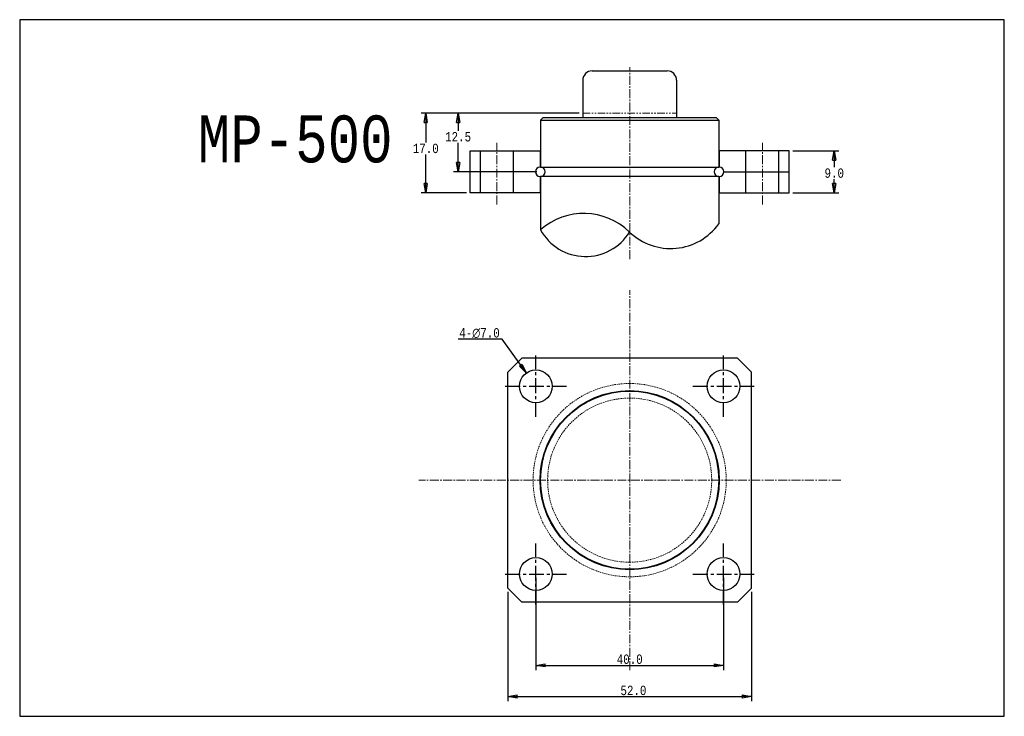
# Model space of a CAD drawing. Header units: millimetres. Extents: x 10622 to 10832, y 8651 to 8799.
import ezdxf
from ezdxf.enums import TextEntityAlignment as Align

# ---------------------------------------------------------------- set-up
doc = ezdxf.new("R2010")
doc.units = ezdxf.units.MM
doc.header["$LTSCALE"] = 0.1
for name, pattern in [('CENTER', [50.8, 31.75, -6.35, 6.35, -6.35]), ('CENTER2', [28.575, 19.05, -3.175, 3.175, -3.175]), ('HIDDEN2', [4.7625, 3.175, -1.5875]), ('PHANTOM2', [31.75, 15.875, -3.175, 3.175, -3.175, 3.175, -3.175])]:
    doc.linetypes.add(name, pattern=pattern)
doc.layers.get('0').update_dxf_attribs({"color": 3})
for name, color, linetype in [('CL', 1, 'CENTER'), ('IL', 7, 'Continuous'), ('text', 4, 'Continuous')]:
    doc.layers.add(name, color=color, linetype=linetype)
for name, color, linetype, lineweight in [('도면층1', 1, 'CENTER2', 9), ('도면층2', 2, 'HIDDEN2', 15), ('도면층3', 3, 'Continuous', 25), ('도면층5', 1, 'PHANTOM2', 9)]:
    doc.layers.add(name, color=color, linetype=linetype, lineweight=lineweight)
doc.styles.add('ciwhs', font='monotxt.shx', dxfattribs={"width": 0.8, "bigfont": 'ciwhs.shx'})
doc.dimstyles.new('STANDARD1.0', dxfattribs={"dimtxt": 2, "dimasz": 2, "dimexe": 1, "dimexo": 0.8, "dimgap": 0.3, "dimtad": 1, "dimtih": 1, "dimtoh": 1, "dimdec": 1, "dimzin": 0, "dimdsep": 46, "dimtxsty": 'ciwhs', "dimblk1": 'CLOSED', "dimblk2": 'CLOSED', "dimsah": 1, "dimcen": 0, "dimclrd": 4, "dimclre": 4, "dimclrt": 10, "dimadec": 1, "dimazin": 0, "dimtfac": 1, "dimtdec": 1, "dimtofl": 0, "dimtmove": 0, "dimatfit": 0, "dimldrblk": 'CLOSED', "dimfxl": 0, "dimtolj": 1, "dimtzin": 0, "dimarcsym": 0})

# ---------------------------------------------------------------- blocks, each defined once
blk = doc.blocks.new('_CLOSED')
at = {"color": 0, "linetype": 'ByBlock'}
for p, q in [((-1, 0.17), (0, 0)), ((-1, 0.17), (-1, -0.17)), ((0, 0), (-1, -0.17)), ((0, 0), (-1, 0))]:
    blk.add_line(p, q, dxfattribs=at)
blk = doc.blocks.new('*D4')
at = {"layer": 'DefPoints', "color": 0, "transparency": 16777216}
for p in [(10731.7, 8680.84), (10771.72, 8680.84), (10771.72, 8661.37)]:
    blk.add_point(p, dxfattribs=at)
at = {"layer": 'IL', "color": 4, "lineweight": -2, "transparency": 16777216}
for p, q in [((10731.7, 8680.04), (10731.7, 8660.37)), ((10771.72, 8680.04), (10771.72, 8660.37)), ((10733.7, 8661.37), (10769.72, 8661.37))]:
    blk.add_line(p, q, dxfattribs=at)
at = {"layer": 'IL', "color": 4, "lineweight": -2, "transparency": 16777216, "xscale": 2, "yscale": 2, "zscale": 2, "rotation": 180}
blk.add_blockref('_CLOSED', (10731.7, 8661.37), dxfattribs=at)
at = {"layer": 'IL', "color": 4, "lineweight": -2, "transparency": 16777216, "xscale": 2, "yscale": 2, "zscale": 2}
blk.add_blockref('_CLOSED', (10771.72, 8661.37), dxfattribs=at)
at = {"layer": 'IL', "color": 10, "transparency": 16777216, "insert": (10751.71, 8662.67), "char_height": 2, "attachment_point": 5, "style": 'ciwhs'}
blk.add_mtext('\\A1;40.0', dxfattribs=at)
blk = doc.blocks.new('*D5')
at = {"layer": 'DefPoints', "color": 0, "transparency": 16777216}
for p in [(10708.21, 8779.1), (10741.71, 8779.1), (10717.71, 8762.07)]:
    blk.add_point(p, dxfattribs=at)
at = {"layer": 'IL', "color": 4, "lineweight": -2, "transparency": 16777216}
for p, q in [((10740.91, 8779.1), (10707.21, 8779.1)), ((10708.21, 8777.1), (10708.21, 8772.85)), ((10708.21, 8764.07), (10708.21, 8770.25)), ((10716.91, 8762.07), (10707.21, 8762.07))]:
    blk.add_line(p, q, dxfattribs=at)
at = {"layer": 'IL', "color": 4, "lineweight": -2, "transparency": 16777216, "xscale": 2, "yscale": 2, "zscale": 2}
for p, rotation in [((10708.21, 8779.1), 90), ((10708.21, 8762.07), 270)]:
    blk.add_blockref('_CLOSED', p, dxfattribs=dict(at, rotation=rotation))
at = {"layer": 'IL', "color": 10, "transparency": 16777216, "insert": (10708.21, 8771.55), "char_height": 2, "attachment_point": 5, "style": 'ciwhs'}
blk.add_mtext('\\A1;17.0', dxfattribs=at)
blk = doc.blocks.new('*D6')
at = {"layer": 'DefPoints', "color": 0, "transparency": 16777216}
for p in [(10785.71, 8771.07), (10795.34, 8771.07), (10785.71, 8762.07)]:
    blk.add_point(p, dxfattribs=at)
at = {"layer": 'IL', "color": 4, "lineweight": -2, "transparency": 16777216}
for p, q in [((10786.51, 8771.07), (10796.34, 8771.07)), ((10795.34, 8769.07), (10795.34, 8767.59)), ((10795.34, 8764.07), (10795.34, 8764.99)), ((10786.51, 8762.07), (10796.34, 8762.07))]:
    blk.add_line(p, q, dxfattribs=at)
at = {"layer": 'IL', "color": 4, "lineweight": -2, "transparency": 16777216, "xscale": 2, "yscale": 2, "zscale": 2}
for p, rotation in [((10795.34, 8771.07), 90), ((10795.34, 8762.07), 270)]:
    blk.add_blockref('_CLOSED', p, dxfattribs=dict(at, rotation=rotation))
at = {"layer": 'IL', "color": 10, "transparency": 16777216, "insert": (10795.34, 8766.29), "char_height": 2, "attachment_point": 5, "style": 'ciwhs'}
blk.add_mtext('\\A1;9.0', dxfattribs=at)
blk = doc.blocks.new('*D7')
at = {"layer": 'DefPoints', "color": 0, "transparency": 16777216}
for p in [(10729.66, 8723.71), (10733.73, 8718.02)]:
    blk.add_point(p, dxfattribs=at)
at = {"layer": 'IL', "color": 4, "lineweight": -2, "transparency": 16777216}
for p, q in [((10724.52, 8730.89), (10715.15, 8730.89)), ((10728.49, 8725.33), (10724.52, 8730.89))]:
    blk.add_line(p, q, dxfattribs=at)
at = {"layer": 'IL', "color": 4, "lineweight": -2, "transparency": 16777216, "xscale": 2, "yscale": 2, "zscale": 2, "rotation": 305.603988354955}
blk.add_blockref('_CLOSED', (10729.66, 8723.71), dxfattribs=at)
at = {"layer": 'IL', "color": 10, "transparency": 16777216, "insert": (10719.68, 8732.19), "char_height": 2, "attachment_point": 5, "style": 'ciwhs'}
blk.add_mtext('\\A1;4-∅7.0', dxfattribs=at)
blk = doc.blocks.new('*D8')
at = {"layer": 'DefPoints', "color": 0, "transparency": 16777216}
for p in [(10725.71, 8677.85), (10777.71, 8677.85), (10777.71, 8654.71)]:
    blk.add_point(p, dxfattribs=at)
at = {"layer": 'IL', "color": 4, "lineweight": -2, "transparency": 16777216}
for p, q in [((10725.71, 8677.05), (10725.71, 8653.71)), ((10777.71, 8677.05), (10777.71, 8653.71)), ((10727.71, 8654.71), (10775.71, 8654.71))]:
    blk.add_line(p, q, dxfattribs=at)
at = {"layer": 'IL', "color": 4, "lineweight": -2, "transparency": 16777216, "xscale": 2, "yscale": 2, "zscale": 2, "rotation": 180}
blk.add_blockref('_CLOSED', (10725.71, 8654.71), dxfattribs=at)
at = {"layer": 'IL', "color": 4, "lineweight": -2, "transparency": 16777216, "xscale": 2, "yscale": 2, "zscale": 2}
blk.add_blockref('_CLOSED', (10777.71, 8654.71), dxfattribs=at)
at = {"layer": 'IL', "color": 10, "transparency": 16777216, "insert": (10752.51, 8656.01), "char_height": 2, "attachment_point": 5, "style": 'ciwhs'}
blk.add_mtext('\\A1;52.0', dxfattribs=at)
blk = doc.blocks.new('*D10')
at = {"layer": 'DefPoints', "color": 0, "transparency": 16777216}
for p in [(10715.11, 8779.1), (10741.71, 8779.1), (10732.71, 8766.6)]:
    blk.add_point(p, dxfattribs=at)
at = {"layer": 'IL', "color": 4, "lineweight": -2, "transparency": 16777216}
for p, q in [((10740.91, 8779.1), (10714.11, 8779.1)), ((10715.11, 8777.1), (10715.11, 8775.34)), ((10715.11, 8768.6), (10715.11, 8772.74)), ((10731.91, 8766.6), (10714.11, 8766.6))]:
    blk.add_line(p, q, dxfattribs=at)
at = {"layer": 'IL', "color": 4, "lineweight": -2, "transparency": 16777216, "xscale": 2, "yscale": 2, "zscale": 2}
for p, rotation in [((10715.11, 8779.1), 90), ((10715.11, 8766.6), 270)]:
    blk.add_blockref('_CLOSED', p, dxfattribs=dict(at, rotation=rotation))
at = {"layer": 'IL', "color": 10, "transparency": 16777216, "insert": (10715.11, 8774.04), "char_height": 2, "attachment_point": 5, "style": 'ciwhs'}
blk.add_mtext('\\A1;12.5', dxfattribs=at)

msp = doc.modelspace()

# ---------------------------------------------------------------- linework, layer by layer
msp.add_lwpolyline([(10621.61, 8650.51), (10831.61, 8650.51), (10831.61, 8799.01), (10621.61, 8799.01)], close=True)
at = {"layer": 'CL'}
for p, q in [((10731.7, 8714.33), (10731.7, 8727.39)), ((10771.72, 8714.33), (10771.72, 8727.39)), ((10725.17, 8720.86), (10738.22, 8720.86)), ((10765.19, 8720.86), (10778.25, 8720.86)), ((10731.7, 8674.31), (10731.7, 8687.37)), ((10771.72, 8674.31), (10771.72, 8687.37)), ((10725.17, 8680.84), (10738.22, 8680.84)), ((10765.19, 8680.84), (10778.25, 8680.84))]:
    msp.add_line(p, q, dxfattribs=at)
at = {"layer": '도면층1'}
for p, q in [((10751.71, 8747.99), (10751.71, 8788.91)), ((10723.41, 8759.63), (10723.41, 8772.73)), ((10780.01, 8759.63), (10780.01, 8772.73)), ((10751.71, 8660.35), (10751.71, 8741.36)), ((10796.71, 8700.85), (10706.71, 8700.85))]:
    msp.add_line(p, q, dxfattribs=at)
at = {"layer": '도면층2'}
for radius in [20.6, 17.5]:
    msp.add_circle((10751.71, 8700.85), radius, dxfattribs=at)
at = {"layer": '도면층3'}
for p, q in [((10743.71, 8788.1), (10759.71, 8788.1)), ((10741.71, 8786.1), (10741.71, 8778.1)), ((10761.71, 8786.1), (10761.71, 8778.1)), ((10732.71, 8777.6), (10733.21, 8778.1)), ((10770.21, 8778.1), (10733.21, 8778.1)), ((10770.21, 8778.1), (10770.71, 8777.6)), ((10732.71, 8777.6), (10732.71, 8767.6)), ((10732.71, 8777.6), (10770.71, 8777.6)), ((10770.71, 8777.6), (10770.71, 8767.6)), ((10717.71, 8762.07), (10717.71, 8771.07)), ((10717.71, 8771.07), (10732.71, 8771.07)), ((10719.91, 8762.07), (10719.91, 8771.07)), ((10726.91, 8762.07), (10726.91, 8771.07)), ((10732.61, 8771.07), (10732.61, 8767.6)), ((10785.71, 8771.07), (10770.71, 8771.07)), ((10770.81, 8771.07), (10770.81, 8767.6)), ((10776.51, 8762.07), (10776.51, 8771.07)), ((10783.51, 8762.07), (10783.51, 8771.07)), ((10785.71, 8762.07), (10785.71, 8771.07)), ((10732.71, 8767.6), (10770.71, 8767.6)), ((10731.61, 8766.6), (10717.71, 8766.6)), ((10732.61, 8765.6), (10732.61, 8762.07)), ((10732.71, 8765.6), (10732.71, 8754.2)), ((10770.71, 8765.6), (10732.71, 8765.6)), ((10770.71, 8765.6), (10770.71, 8755.49)), ((10770.81, 8765.6), (10770.81, 8762.07)), ((10771.81, 8766.6), (10785.71, 8766.6)), ((10732.71, 8762.07), (10717.71, 8762.07)), ((10770.71, 8762.07), (10785.71, 8762.07)), ((10725.71, 8723.85), (10728.71, 8726.85)), ((10774.71, 8726.85), (10728.71, 8726.85)), ((10774.71, 8726.85), (10777.71, 8723.85)), ((10725.71, 8677.85), (10725.71, 8723.85)), ((10777.71, 8677.85), (10777.71, 8723.85)), ((10728.71, 8674.85), (10725.71, 8677.85)), ((10777.71, 8677.85), (10774.71, 8674.85)), ((10774.71, 8674.85), (10728.71, 8674.85))]:
    msp.add_line(p, q, dxfattribs=at)
for centre, radius in [((10731.7, 8720.86), 3.5), ((10771.72, 8720.86), 3.5), ((10751.71, 8700.85), 19.1), ((10751.71, 8700.85), 19), ((10731.7, 8680.84), 3.5), ((10771.72, 8680.84), 3.5)]:
    msp.add_circle(centre, radius, dxfattribs=at)
for centre, radius, start, end in [((10743.71, 8786.1), 2, 90, 180), ((10759.71, 8786.1), 2, 0, 90), ((10732.61, 8766.6), 1, 90, 270), ((10732.71, 8766.6), 1, 270, 90), ((10770.71, 8766.6), 1, 90, 270), ((10770.81, 8766.6), 1, 270, 90), ((10741.96, 8743.74), 13.96, 45.7626, 131.4958), ((10760.44, 8762.84), 12.62, 226.1231, 324.3918), ((10742.33, 8759.52), 11, 208.9432, 328.3151)]:
    msp.add_arc(centre, radius, start, end, dxfattribs=at)
at = {"layer": '도면층5'}
msp.add_line((10741.71, 8779.1), (10761.71, 8779.1), dxfattribs=at)

# ---------------------------------------------------------------- texts
at = {"layer": 'text', "style": 'ciwhs', "width": 0.8}
msp.add_text('MP-500', height=10, dxfattribs=at).set_placement((10701.14, 8768.59), align=Align.RIGHT)

# ---------------------------------------------------------------- dimensions: what is measured, and where the dimension line sits
at = {"layer": 'IL'}
for base, p1, p2, picture, middle in [((10708.21, 8779.1), (10717.71, 8762.07), (10741.71, 8779.1), '*D5', (10708.21, 8771.55)), ((10715.11, 8779.1), (10732.71, 8766.6), (10741.71, 8779.1), '*D10', (10715.11, 8774.04)), ((10795.34, 8771.07), (10785.71, 8762.07), (10785.71, 8771.07), '*D6', (10795.34, 8766.29))]:
    dim = msp.add_linear_dim(base=base, p1=p1, p2=p2, angle=90, dimstyle='STANDARD1.0', dxfattribs=at)
    dim.commit()
    dim.dimension.update_dxf_attribs({"geometry": picture, "text_midpoint": middle, "dimtype": 160})
dim = msp.add_diameter_dim_2p(p1=(10733.73, 8718.02), p2=(10729.66, 8723.71), text='4-<>', dimstyle='STANDARD1.0', dxfattribs=at)
dim.commit()
dim.dimension.update_dxf_attribs({"geometry": '*D7', "text_midpoint": (10719.68, 8730.89), "dimtype": 163})
for base, p1, p2, picture, middle in [((10771.72, 8661.37), (10731.7, 8680.84), (10771.72, 8680.84), '*D4', (10751.71, 8661.37)), ((10777.71, 8654.71), (10725.71, 8677.85), (10777.71, 8677.85), '*D8', (10752.51, 8654.71))]:
    dim = msp.add_linear_dim(base=base, p1=p1, p2=p2, dimstyle='STANDARD1.0', dxfattribs=at)
    dim.commit()
    dim.dimension.update_dxf_attribs({"geometry": picture, "text_midpoint": middle, "dimtype": 160})

doc.saveas('drawing.dxf')
